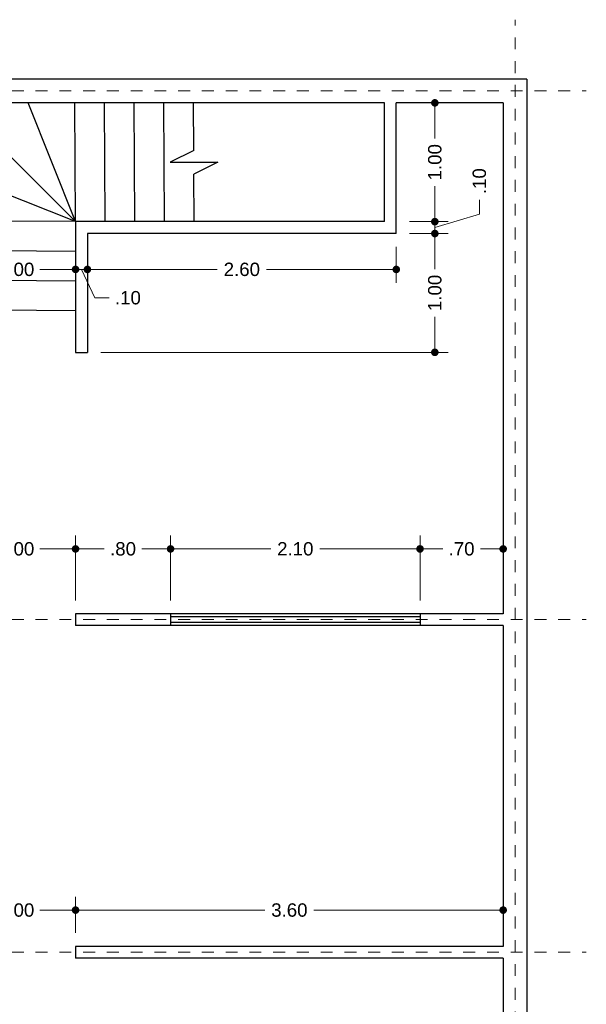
# Model space of a CAD drawing. Header units: millimetres. Extents: x 2563 to 2573.2, y 872.5 to 888.1.
# Tile 4 of 4: x 2568.4 to 2573.2, y 879.8 to 888.1. Entities that reach past the tile are written whole.
import ezdxf

# ---------------------------------------------------------------- set-up
doc = ezdxf.new("R2010")
doc.units = ezdxf.units.MM
doc.header["$LTSCALE"] = 0.001
doc.linetypes.add('CENTER2', pattern=[28.575, 19.05, -3.175, 3.175, -3.175])
for name, color, linetype, lineweight in [('Cotas', 7, 'Continuous', 18), ('Ejes', 7, 'CENTER2', 5), ('Muros', 7, 'Continuous', 30), ('Ventanas', 250, 'Continuous', 25)]:
    doc.layers.add(name, color=color, linetype=linetype, lineweight=lineweight)
doc.styles.get("Standard").update_dxf_attribs({"font": 'arial.ttf'})
doc.dimstyles.new('1-75', dxfattribs={"dimscale": 75, "dimtxt": 0.0015, "dimasz": 0.00085, "dimexe": 0.0015, "dimexo": 0.0015, "dimgap": 0.0008, "dimtad": 0, "dimzin": 4, "dimdsep": 46, "dimtxsty": 'Standard', "dimblk": 'DOT', "dimcen": 0.0009, "dimclrd": 256, "dimclre": 256, "dimclrt": 256, "dimadec": 0, "dimazin": 0, "dimtfac": 1, "dimtofl": 0, "dimtmove": 1, "dimatfit": 2, "dimfxl": 0.0015, "dimtfill": 1, "dimtolj": 1, "dimtzin": 4, "dimlwd": -1, "dimlwe": -1, "dimarcsym": 0})

# ---------------------------------------------------------------- blocks, each defined once
blk = doc.blocks.new('_DOT')
at = {"color": 0, "linetype": 'ByBlock'}
blk.add_line((-0.5, 0), (-1, 0), dxfattribs=at)
at = {"color": 0, "linetype": 'ByBlock', "const_width": 0.5}
blk.add_lwpolyline([(-0.25, 0, 1), (0.25, 0, 1)], format="xyb", close=True, dxfattribs=at)
blk = doc.blocks.new('*D34')
at = {"layer": 'Cotas', "transparency": 16777216}
for p, q in [((2567.8505, 880.4446), (2567.8505, 880.7496)), ((2568.8505, 880.4446), (2568.8505, 880.7496)), ((2567.9142, 880.6371), (2568.1499, 880.6371)), ((2568.7867, 880.6371), (2568.5511, 880.6371))]:
    blk.add_line(p, q, dxfattribs=at)
at = {"layer": 'Defpoints', "color": 0, "transparency": 16777216}
for p in [(2568.8505, 880.6371), (2567.8505, 880.3321), (2568.8505, 880.3321)]:
    blk.add_point(p, dxfattribs=at)
at = {"layer": 'Cotas', "transparency": 16777216, "xscale": 0.06375, "yscale": 0.06375, "zscale": 0.06375, "rotation": 180}
blk.add_blockref('_DOT', (2567.8505, 880.6371), dxfattribs=at)
at = {"layer": 'Cotas', "transparency": 16777216, "xscale": 0.06375, "yscale": 0.06375, "zscale": 0.06375}
blk.add_blockref('_DOT', (2568.8505, 880.6371), dxfattribs=at)
at = {"layer": 'Cotas', "transparency": 16777216, "insert": (2568.3505, 880.6371), "char_height": 0.1125, "attachment_point": 5, "bg_fill": 3, "box_fill_scale": 1.1, "bg_fill_color": 256, "bg_fill_true_color": 13158600, "bg_fill_transparency": 0}
blk.add_mtext('\\A1;1.00', dxfattribs=at)
blk = doc.blocks.new('*D35')
at = {"layer": 'Cotas', "transparency": 16777216}
for p, q in [((2568.8505, 880.4446), (2568.8505, 880.7496)), ((2572.4505, 880.4446), (2572.4505, 880.7496)), ((2568.9142, 880.6371), (2570.4446, 880.6371)), ((2572.3867, 880.6371), (2570.8564, 880.6371))]:
    blk.add_line(p, q, dxfattribs=at)
at = {"layer": 'Defpoints', "color": 0, "transparency": 16777216}
for p in [(2572.4505, 880.6371), (2568.8505, 880.3321), (2572.4505, 880.3321)]:
    blk.add_point(p, dxfattribs=at)
at = {"layer": 'Cotas', "transparency": 16777216, "xscale": 0.06375, "yscale": 0.06375, "zscale": 0.06375, "rotation": 180}
blk.add_blockref('_DOT', (2568.8505, 880.6371), dxfattribs=at)
at = {"layer": 'Cotas', "transparency": 16777216, "xscale": 0.06375, "yscale": 0.06375, "zscale": 0.06375}
blk.add_blockref('_DOT', (2572.4505, 880.6371), dxfattribs=at)
at = {"layer": 'Cotas', "transparency": 16777216, "insert": (2570.6505, 880.6371), "char_height": 0.1125, "attachment_point": 5, "bg_fill": 3, "box_fill_scale": 1.1, "bg_fill_color": 256, "bg_fill_true_color": 13158600, "bg_fill_transparency": 0}
blk.add_mtext('\\A1;3.60', dxfattribs=at)
blk = doc.blocks.new('*D38')
at = {"layer": 'Cotas', "transparency": 16777216}
for p, q in [((2567.8505, 883.5446), (2567.8505, 883.79)), ((2568.8505, 883.2446), (2568.8505, 883.79)), ((2567.9142, 883.6775), (2568.1499, 883.6775)), ((2568.7867, 883.6775), (2568.5511, 883.6775))]:
    blk.add_line(p, q, dxfattribs=at)
at = {"layer": 'Defpoints', "color": 0, "transparency": 16777216}
for p in [(2568.8505, 883.6775), (2567.8505, 883.4321), (2568.8505, 883.1321)]:
    blk.add_point(p, dxfattribs=at)
at = {"layer": 'Cotas', "transparency": 16777216, "xscale": 0.06375, "yscale": 0.06375, "zscale": 0.06375, "rotation": 180}
blk.add_blockref('_DOT', (2567.8505, 883.6775), dxfattribs=at)
at = {"layer": 'Cotas', "transparency": 16777216, "xscale": 0.06375, "yscale": 0.06375, "zscale": 0.06375}
blk.add_blockref('_DOT', (2568.8505, 883.6775), dxfattribs=at)
at = {"layer": 'Cotas', "transparency": 16777216, "insert": (2568.3505, 883.6775), "char_height": 0.1125, "attachment_point": 5, "bg_fill": 3, "box_fill_scale": 1.1, "bg_fill_color": 256, "bg_fill_true_color": 13158600, "bg_fill_transparency": 0}
blk.add_mtext('\\A1;1.00', dxfattribs=at)
blk = doc.blocks.new('*D39')
at = {"layer": 'Cotas', "transparency": 16777216}
for p, q in [((2568.8505, 883.2446), (2568.8505, 883.79)), ((2569.6505, 883.2446), (2569.6505, 883.79)), ((2568.9142, 883.6775), (2569.0921, 883.6775)), ((2569.5867, 883.6775), (2569.4088, 883.6775))]:
    blk.add_line(p, q, dxfattribs=at)
at = {"layer": 'Defpoints', "color": 0, "transparency": 16777216}
for p in [(2569.6505, 883.6775), (2568.8505, 883.1321), (2569.6505, 883.1321)]:
    blk.add_point(p, dxfattribs=at)
at = {"layer": 'Cotas', "transparency": 16777216, "xscale": 0.06375, "yscale": 0.06375, "zscale": 0.06375, "rotation": 180}
blk.add_blockref('_DOT', (2568.8505, 883.6775), dxfattribs=at)
at = {"layer": 'Cotas', "transparency": 16777216, "xscale": 0.06375, "yscale": 0.06375, "zscale": 0.06375}
blk.add_blockref('_DOT', (2569.6505, 883.6775), dxfattribs=at)
at = {"layer": 'Cotas', "transparency": 16777216, "insert": (2569.2505, 883.6775), "char_height": 0.1125, "attachment_point": 5, "bg_fill": 3, "box_fill_scale": 1.1, "bg_fill_color": 256, "bg_fill_true_color": 13158600, "bg_fill_transparency": 0}
blk.add_mtext('\\A1;.80', dxfattribs=at)
blk = doc.blocks.new('*D40')
at = {"layer": 'Cotas', "transparency": 16777216}
for p, q in [((2569.6505, 883.2446), (2569.6505, 883.79)), ((2571.7505, 883.2446), (2571.7505, 883.79)), ((2569.7142, 883.6775), (2570.4936, 883.6775)), ((2571.6867, 883.6775), (2570.9074, 883.6775))]:
    blk.add_line(p, q, dxfattribs=at)
at = {"layer": 'Defpoints', "color": 0, "transparency": 16777216}
for p in [(2571.7505, 883.6775), (2569.6505, 883.1321), (2571.7505, 883.1321)]:
    blk.add_point(p, dxfattribs=at)
at = {"layer": 'Cotas', "transparency": 16777216, "xscale": 0.06375, "yscale": 0.06375, "zscale": 0.06375, "rotation": 180}
blk.add_blockref('_DOT', (2569.6505, 883.6775), dxfattribs=at)
at = {"layer": 'Cotas', "transparency": 16777216, "xscale": 0.06375, "yscale": 0.06375, "zscale": 0.06375}
blk.add_blockref('_DOT', (2571.7505, 883.6775), dxfattribs=at)
at = {"layer": 'Cotas', "transparency": 16777216, "insert": (2570.7005, 883.6775), "char_height": 0.1125, "attachment_point": 5, "bg_fill": 3, "box_fill_scale": 1.1, "bg_fill_color": 256, "bg_fill_true_color": 13158600, "bg_fill_transparency": 0}
blk.add_mtext('\\A1;2.10', dxfattribs=at)
blk = doc.blocks.new('*D41')
at = {"layer": 'Cotas', "transparency": 16777216}
for p, q in [((2571.7505, 883.2446), (2571.7505, 883.79)), ((2572.4505, 883.2446), (2572.4505, 883.79)), ((2571.8142, 883.6775), (2571.9421, 883.6775)), ((2572.3867, 883.6775), (2572.2588, 883.6775))]:
    blk.add_line(p, q, dxfattribs=at)
at = {"layer": 'Defpoints', "color": 0, "transparency": 16777216}
for p in [(2572.4505, 883.6775), (2571.7505, 883.1321), (2572.4505, 883.1321)]:
    blk.add_point(p, dxfattribs=at)
at = {"layer": 'Cotas', "transparency": 16777216, "xscale": 0.06375, "yscale": 0.06375, "zscale": 0.06375, "rotation": 180}
blk.add_blockref('_DOT', (2571.7505, 883.6775), dxfattribs=at)
at = {"layer": 'Cotas', "transparency": 16777216, "xscale": 0.06375, "yscale": 0.06375, "zscale": 0.06375}
blk.add_blockref('_DOT', (2572.4505, 883.6775), dxfattribs=at)
at = {"layer": 'Cotas', "transparency": 16777216, "insert": (2572.1005, 883.6775), "char_height": 0.1125, "attachment_point": 5, "bg_fill": 3, "box_fill_scale": 1.1, "bg_fill_color": 256, "bg_fill_true_color": 13158600, "bg_fill_transparency": 0}
blk.add_mtext('\\A1;.70', dxfattribs=at)
blk = doc.blocks.new('*D57')
at = {"layer": 'Cotas', "transparency": 16777216}
for p, q in [((2571.663, 887.4321), (2571.9879, 887.4321)), ((2571.8754, 887.3683), (2571.8754, 887.1327)), ((2571.8754, 886.4958), (2571.8754, 886.7314)), ((2571.663, 886.4321), (2571.9879, 886.4321))]:
    blk.add_line(p, q, dxfattribs=at)
at = {"layer": 'Defpoints', "color": 0, "transparency": 16777216}
for p in [(2571.5505, 887.4321), (2571.5505, 886.4321), (2571.8754, 886.4321)]:
    blk.add_point(p, dxfattribs=at)
at = {"layer": 'Cotas', "transparency": 16777216, "xscale": 0.06375, "yscale": 0.06375, "zscale": 0.06375}
for p, rotation in [((2571.8754, 887.4321), 90), ((2571.8754, 886.4321), 270)]:
    blk.add_blockref('_DOT', p, dxfattribs=dict(at, rotation=rotation))
at = {"layer": 'Cotas', "transparency": 16777216, "insert": (2571.8754, 886.9321), "char_height": 0.1125, "attachment_point": 5, "rotation": 90, "bg_fill": 3, "box_fill_scale": 1.1, "bg_fill_color": 256, "bg_fill_true_color": 13158600, "bg_fill_transparency": 0}
blk.add_mtext('\\A1;1.00', dxfattribs=at)
blk = doc.blocks.new('*D58')
at = {"layer": 'Cotas', "transparency": 16777216}
for p, q in [((2571.8754, 886.4958), (2571.8754, 886.5596)), ((2572.2503, 886.4945), (2572.2503, 886.6145)), ((2571.8754, 886.3821), (2572.2503, 886.4945)), ((2571.663, 886.4321), (2571.9879, 886.4321)), ((2571.8754, 886.4321), (2571.8754, 886.3321)), ((2571.663, 886.3321), (2571.9879, 886.3321)), ((2571.8754, 886.2683), (2571.8754, 886.2046))]:
    blk.add_line(p, q, dxfattribs=at)
at = {"layer": 'Defpoints', "color": 0, "transparency": 16777216}
for p in [(2571.5505, 886.4321), (2571.5505, 886.3321), (2571.8754, 886.3321)]:
    blk.add_point(p, dxfattribs=at)
at = {"layer": 'Cotas', "transparency": 16777216, "xscale": 0.06375, "yscale": 0.06375, "zscale": 0.06375}
for p, rotation in [((2571.8754, 886.4321), 270), ((2571.8754, 886.3321), 90)]:
    blk.add_blockref('_DOT', p, dxfattribs=dict(at, rotation=rotation))
at = {"layer": 'Cotas', "transparency": 16777216, "insert": (2572.2503, 886.7728), "char_height": 0.1125, "attachment_point": 5, "rotation": 90, "bg_fill": 3, "box_fill_scale": 1.1, "bg_fill_color": 256, "bg_fill_true_color": 13158600, "bg_fill_transparency": 0}
blk.add_mtext('\\A1;.10', dxfattribs=at)
blk = doc.blocks.new('*D59')
at = {"layer": 'Cotas', "transparency": 16777216}
for p, q in [((2571.663, 886.3321), (2571.9879, 886.3321)), ((2571.8754, 886.2683), (2571.8754, 886.0327)), ((2571.8754, 885.3958), (2571.8754, 885.6314)), ((2569.063, 885.3321), (2571.9879, 885.3321))]:
    blk.add_line(p, q, dxfattribs=at)
at = {"layer": 'Defpoints', "color": 0, "transparency": 16777216}
for p in [(2571.5505, 886.3321), (2568.9505, 885.3321), (2571.8754, 885.3321)]:
    blk.add_point(p, dxfattribs=at)
at = {"layer": 'Cotas', "transparency": 16777216, "xscale": 0.06375, "yscale": 0.06375, "zscale": 0.06375}
for p, rotation in [((2571.8754, 886.3321), 90), ((2571.8754, 885.3321), 270)]:
    blk.add_blockref('_DOT', p, dxfattribs=dict(at, rotation=rotation))
at = {"layer": 'Cotas', "transparency": 16777216, "insert": (2571.8754, 885.8321), "char_height": 0.1125, "attachment_point": 5, "rotation": 90, "bg_fill": 3, "box_fill_scale": 1.1, "bg_fill_color": 256, "bg_fill_true_color": 13158600, "bg_fill_transparency": 0}
blk.add_mtext('\\A1;1.00', dxfattribs=at)
blk = doc.blocks.new('*D60')
at = {"layer": 'Cotas', "transparency": 16777216}
for p, q in [((2568.9505, 886.2196), (2568.9505, 885.9174)), ((2571.5505, 886.2196), (2571.5505, 885.9174)), ((2569.0142, 886.0299), (2570.0436, 886.0299)), ((2571.4867, 886.0299), (2570.4574, 886.0299))]:
    blk.add_line(p, q, dxfattribs=at)
at = {"layer": 'Defpoints', "color": 0, "transparency": 16777216}
for p in [(2568.9505, 886.3321), (2571.5505, 886.3321), (2571.5505, 886.0299)]:
    blk.add_point(p, dxfattribs=at)
at = {"layer": 'Cotas', "transparency": 16777216, "xscale": 0.06375, "yscale": 0.06375, "zscale": 0.06375, "rotation": 180}
blk.add_blockref('_DOT', (2568.9505, 886.0299), dxfattribs=at)
at = {"layer": 'Cotas', "transparency": 16777216, "xscale": 0.06375, "yscale": 0.06375, "zscale": 0.06375}
blk.add_blockref('_DOT', (2571.5505, 886.0299), dxfattribs=at)
at = {"layer": 'Cotas', "transparency": 16777216, "insert": (2570.2505, 886.0299), "char_height": 0.1125, "attachment_point": 5, "bg_fill": 3, "box_fill_scale": 1.1, "bg_fill_color": 256, "bg_fill_true_color": 13158600, "bg_fill_transparency": 0}
blk.add_mtext('\\A1;2.60', dxfattribs=at)
blk = doc.blocks.new('*D61')
at = {"layer": 'Cotas', "transparency": 16777216}
for p, q in [((2568.9505, 886.2196), (2568.9505, 885.9174)), ((2568.7867, 886.0299), (2568.723, 886.0299)), ((2568.9505, 886.0299), (2568.8505, 886.0299)), ((2568.9005, 886.0299), (2569.0129, 885.7912)), ((2569.0142, 886.0299), (2569.078, 886.0299)), ((2569.0129, 885.7912), (2569.1329, 885.7912))]:
    blk.add_line(p, q, dxfattribs=at)
at = {"layer": 'Defpoints', "color": 0, "transparency": 16777216}
for p in [(2568.9505, 886.3321), (2568.8505, 886.0299), (2568.8505, 886.0299)]:
    blk.add_point(p, dxfattribs=at)
at = {"layer": 'Cotas', "transparency": 16777216, "xscale": 0.06375, "yscale": 0.06375, "zscale": 0.06375}
blk.add_blockref('_DOT', (2568.8505, 886.0299), dxfattribs=at)
at = {"layer": 'Cotas', "transparency": 16777216, "xscale": 0.06375, "yscale": 0.06375, "zscale": 0.06375, "rotation": 180}
blk.add_blockref('_DOT', (2568.9505, 886.0299), dxfattribs=at)
at = {"layer": 'Cotas', "transparency": 16777216, "insert": (2569.2913, 885.7912), "char_height": 0.1125, "attachment_point": 5, "bg_fill": 3, "box_fill_scale": 1.1, "bg_fill_color": 256, "bg_fill_true_color": 13158600, "bg_fill_transparency": 0}
blk.add_mtext('\\A1;.10', dxfattribs=at)
blk = doc.blocks.new('*D62')
at = {"layer": 'Cotas', "transparency": 16777216}
for p, q in [((2567.8505, 886.0764), (2567.8505, 885.9174)), ((2567.9142, 886.0299), (2568.1499, 886.0299)), ((2568.7867, 886.0299), (2568.5511, 886.0299))]:
    blk.add_line(p, q, dxfattribs=at)
at = {"layer": 'Defpoints', "color": 0, "transparency": 16777216}
for p in [(2567.8505, 886.1889), (2567.8505, 886.0299), (2568.8505, 886.0299)]:
    blk.add_point(p, dxfattribs=at)
at = {"layer": 'Cotas', "transparency": 16777216, "xscale": 0.06375, "yscale": 0.06375, "zscale": 0.06375, "rotation": 180}
blk.add_blockref('_DOT', (2567.8505, 886.0299), dxfattribs=at)
at = {"layer": 'Cotas', "transparency": 16777216, "xscale": 0.06375, "yscale": 0.06375, "zscale": 0.06375}
blk.add_blockref('_DOT', (2568.8505, 886.0299), dxfattribs=at)
at = {"layer": 'Cotas', "transparency": 16777216, "insert": (2568.3505, 886.0299), "char_height": 0.1125, "attachment_point": 5, "bg_fill": 3, "box_fill_scale": 1.1, "bg_fill_color": 256, "bg_fill_true_color": 13158600, "bg_fill_transparency": 0}
blk.add_mtext('\\A1;1.00', dxfattribs=at)

msp = doc.modelspace()

# ---------------------------------------------------------------- linework, layer by layer
at = {"layer": 'Ejes', "linetype": 'CENTER2'}
for p, q in [((2572.5505, 873.0829), (2572.5505, 888.1321)), ((2563.5146, 887.5321), (2573.1505, 887.5321)), ((2563.5146, 883.0821), (2573.1505, 883.0821)), ((2563.5146, 880.2821), (2573.1505, 880.2821))]:
    msp.add_line(p, q, dxfattribs=at)
at = {"layer": 'Muros'}
for p, q in [((2572.6505, 887.6321), (2564.5505, 887.6321)), ((2572.6505, 887.6321), (2572.6505, 874.1321)), ((2568.8505, 886.4321), (2567.8505, 887.4321)), ((2571.4505, 887.4321), (2567.8505, 887.4321)), ((2568.8505, 886.4321), (2568.4505, 887.4321)), ((2568.8505, 886.4321), (2568.8436, 887.4321)), ((2569.1005, 886.4321), (2569.0936, 887.4321)), ((2569.3505, 886.4321), (2569.3436, 887.4321)), ((2569.6005, 886.4321), (2569.5936, 887.4321)), ((2569.8464, 887.0317), (2569.8436, 887.4321)), ((2571.4505, 886.4321), (2571.4505, 887.4321)), ((2572.4505, 887.4321), (2571.5505, 887.4321)), ((2571.5505, 886.3321), (2571.5505, 887.4321)), ((2572.4505, 887.4321), (2572.4505, 883.1321)), ((2568.8505, 886.4321), (2567.8505, 886.8321)), ((2569.8505, 886.4321), (2569.8477, 886.8324)), ((2568.8505, 886.4321), (2567.8505, 886.4389)), ((2568.8505, 886.4321), (2568.8505, 885.3321)), ((2571.4505, 886.4321), (2568.8505, 886.4321)), ((2568.9505, 886.3321), (2568.9505, 885.3321)), ((2571.5505, 886.3321), (2568.9505, 886.3321)), ((2568.8505, 886.1821), (2567.8505, 886.1889)), ((2568.8505, 885.9321), (2567.8505, 885.9389)), ((2568.8505, 885.6821), (2567.8505, 885.6889)), ((2568.8505, 885.3321), (2568.9505, 885.3321)), ((2572.4505, 883.1321), (2568.8505, 883.1321)), ((2568.8505, 883.1321), (2568.8505, 883.0321)), ((2572.4505, 883.0321), (2568.8505, 883.0321)), ((2572.4505, 883.0321), (2572.4505, 880.3321)), ((2572.4505, 880.3321), (2568.8505, 880.3321)), ((2568.8505, 880.3321), (2568.8505, 880.2321)), ((2572.4505, 880.2321), (2568.8505, 880.2321)), ((2572.4505, 880.2321), (2572.4505, 877.8321))]:
    msp.add_line(p, q, dxfattribs=at)
msp.add_lwpolyline([(2569.847, 887.0321), (2569.647, 886.9321), (2570.047, 886.9321), (2569.847, 886.8321)], dxfattribs=at)
at = {"layer": 'Ventanas'}
for p, q in [((2569.6505, 883.1321), (2569.6505, 883.0321)), ((2571.7505, 883.1071), (2569.6505, 883.1071)), ((2571.7505, 883.1321), (2571.7505, 883.0321)), ((2571.7505, 883.0571), (2569.6505, 883.0571))]:
    msp.add_line(p, q, dxfattribs=at)

# ---------------------------------------------------------------- next in the draw order: dimensions: what is measured, and where the dimension line sits
at = {"layer": 'Cotas'}
dim = msp.add_linear_dim(base=(2571.8754, 886.4321), p1=(2571.5505, 887.4321), p2=(2571.5505, 886.4321), angle=90, dimstyle='1-75', dxfattribs=at)
dim.commit()
dim.dimension.update_dxf_attribs({"geometry": '*D57', "text_midpoint": (2571.8754, 886.9321)})
for base, p1, p2, picture, middle in [((2568.8505, 883.6775), (2567.8505, 883.4321), (2568.8505, 883.1321), '*D38', (2568.3505, 883.6775)), ((2568.8505, 880.6371), (2567.8505, 880.3321), (2568.8505, 880.3321), '*D34', (2568.3505, 880.6371))]:
    dim = msp.add_linear_dim(base=base, p1=p1, p2=p2, dimstyle='1-75', dxfattribs=at)
    dim.commit()
    dim.dimension.update_dxf_attribs({"geometry": picture, "text_midpoint": middle})

# ---------------------------------------------------------------- next in the draw order: dimensions: what is measured, and where the dimension line sits
dim = msp.add_linear_dim(base=(2571.8754, 886.3321), p1=(2571.5505, 886.4321), p2=(2571.5505, 886.3321), angle=90, dimstyle='1-75', dxfattribs=at)
dim.commit()
dim.dimension.update_dxf_attribs({"geometry": '*D58', "text_midpoint": (2572.2503, 886.6745)})
for base, p1, p2, picture, middle in [((2569.6505, 883.6775), (2568.8505, 883.1321), (2569.6505, 883.1321), '*D39', (2569.2505, 883.6775)), ((2572.4505, 880.6371), (2568.8505, 880.3321), (2572.4505, 880.3321), '*D35', (2570.6505, 880.6371))]:
    dim = msp.add_linear_dim(base=base, p1=p1, p2=p2, dimstyle='1-75', dxfattribs=at)
    dim.commit()
    dim.dimension.update_dxf_attribs({"geometry": picture, "text_midpoint": middle})

# ---------------------------------------------------------------- next in the draw order: dimensions: what is measured, and where the dimension line sits
dim = msp.add_linear_dim(base=(2571.8754, 885.3321), p1=(2571.5505, 886.3321), p2=(2568.9505, 885.3321), angle=90, dimstyle='1-75', dxfattribs=at)
dim.commit()
dim.dimension.update_dxf_attribs({"geometry": '*D59', "text_midpoint": (2571.8754, 885.8321)})
dim = msp.add_linear_dim(base=(2571.7505, 883.6775), p1=(2569.6505, 883.1321), p2=(2571.7505, 883.1321), dimstyle='1-75', dxfattribs=at)
dim.commit()
dim.dimension.update_dxf_attribs({"geometry": '*D40', "text_midpoint": (2570.7005, 883.6775)})

# ---------------------------------------------------------------- next in the draw order: dimensions: what is measured, and where the dimension line sits
for base, p1, p2, picture, middle in [((2571.5505, 886.0299), (2568.9505, 886.3321), (2571.5505, 886.3321), '*D60', (2570.2505, 886.0299)), ((2572.4505, 883.6775), (2571.7505, 883.1321), (2572.4505, 883.1321), '*D41', (2572.1005, 883.6775))]:
    dim = msp.add_linear_dim(base=base, p1=p1, p2=p2, dimstyle='1-75', dxfattribs=at)
    dim.commit()
    dim.dimension.update_dxf_attribs({"geometry": picture, "text_midpoint": middle})

# ---------------------------------------------------------------- next in the draw order: dimensions: what is measured, and where the dimension line sits
dim = msp.add_linear_dim(base=(2568.8505, 886.0299), p1=(2568.9505, 886.3321), p2=(2568.8505, 886.0299), dimstyle='1-75', dxfattribs=at)
dim.commit()
dim.dimension.update_dxf_attribs({"geometry": '*D61', "text_midpoint": (2569.1929, 885.7912), "dimtype": 160})

# ---------------------------------------------------------------- next in the draw order: dimensions: what is measured, and where the dimension line sits
dim = msp.add_linear_dim(base=(2567.8505, 886.0299), p1=(2568.8505, 886.0299), p2=(2567.8505, 886.1889), dimstyle='1-75', dxfattribs=at)
dim.commit()
dim.dimension.update_dxf_attribs({"geometry": '*D62', "text_midpoint": (2568.3505, 886.0299)})

doc.saveas('drawing.dxf')
